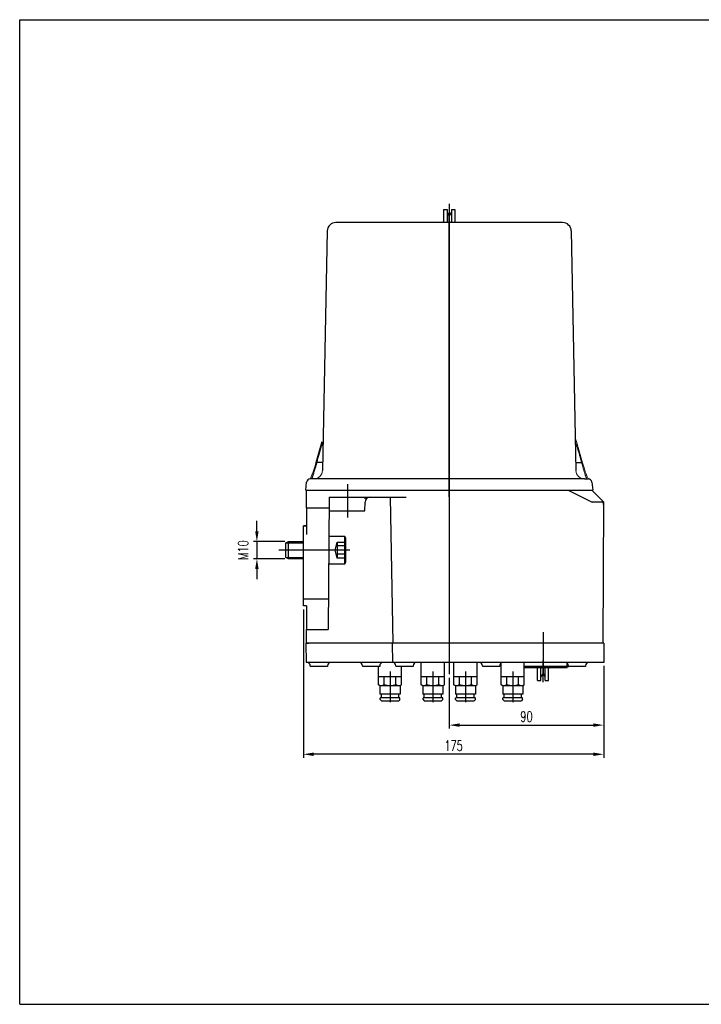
# Model space of a CAD drawing. Header units: millimetres. Extents: x 10 to 831, y 10 to 584.
# Tile 1 of 5: x 10 to 407, y 10 to 584. Entities that reach past the tile are written whole.
import ezdxf

# ---------------------------------------------------------------- set-up
doc = ezdxf.new("R2010")
doc.units = ezdxf.units.MM
doc.header["$LTSCALE"] = 46.255
doc.header["$PDMODE"] = 3
doc.header["$PDSIZE"] = 0.3125
for name, pattern in [('CENTER', [43, 40, -1, 1, -1]), ('CENTER1', [33, 30, -1, 1, -1]), ('HATCH', [200000, 200000, 0]), ('HIDDEN', [6, 5, -1]), ('THIN', [200000, 200000, 0])]:
    doc.linetypes.add(name, pattern=pattern)
doc.layers.get('0').update_dxf_attribs({"linetype": 'CONTINUOUS'})
doc.layers.get('Defpoints').update_dxf_attribs({"linetype": 'CONTINUOUS'})
doc.layers.add('DIM', color=2, linetype='CONTINUOUS')
doc.layers.add('LUG2000', color=7, linetype='CONTINUOUS')
doc.styles.add('LSP', font='SIMPLEX.shx', dxfattribs={"width": 0.7, "bigfont": 'chineset.shx'})
doc.dimstyles.new('ISO-25', dxfattribs={"dimtxt": 3, "dimasz": 3, "dimexe": 1, "dimexo": 1, "dimgap": 1, "dimtad": 1, "dimdec": 3, "dimdsep": 46, "dimtxsty": 'LSP', "dimcen": 3, "dimclrd": 256, "dimclre": 256, "dimclrt": 256, "dimazin": 2, "dimtfac": 1, "dimtdec": 3, "dimtmove": 2, "dimatfit": 3, "dimfxl": 1, "dimarcsym": 0})

# ---------------------------------------------------------------- blocks, each defined once
blk = doc.blocks.new('*D4')
at = {"layer": 'Defpoints', "color": 0}
for p in [(350.34, 209.34), (260.3, 202.4), (350.34, 172.76)]:
    blk.add_point(p, dxfattribs=at)
at = {"layer": 'DIM', "lineweight": -2}
for p, q in [((350.34, 207.34), (350.34, 170.76)), ((260.3, 200.4), (260.3, 170.76)), ((266.3, 172.76), (344.34, 172.76))]:
    blk.add_line(p, q, dxfattribs=at)
at = {"layer": 'DIM'}
for points in [[(266.3, 173.76), (266.3, 171.76), (260.3, 172.76)], [(344.34, 173.76), (344.34, 171.76), (350.34, 172.76)]]:
    blk.add_solid(points, dxfattribs=at)
at = {"layer": 'DIM', "insert": (305.32, 177.76), "char_height": 6, "attachment_point": 5, "style": 'LSP'}
blk.add_mtext('90', dxfattribs=at)
blk = doc.blocks.new('*D5')
at = {"layer": 'Defpoints', "color": 0}
for p in [(175.3, 242.24), (350.34, 209.34), (175.3, 155.75)]:
    blk.add_point(p, dxfattribs=at)
at = {"layer": 'DIM', "lineweight": -2}
for p, q in [((175.3, 240.24), (175.3, 153.75)), ((350.34, 207.34), (350.34, 153.75)), ((344.34, 155.75), (181.3, 155.75))]:
    blk.add_line(p, q, dxfattribs=at)
at = {"layer": 'DIM'}
for points in [[(181.3, 156.75), (181.3, 154.75), (175.3, 155.75)], [(344.34, 156.75), (344.34, 154.75), (350.34, 155.75)]]:
    blk.add_solid(points, dxfattribs=at)
at = {"layer": 'DIM', "insert": (262.82, 160.75), "char_height": 6, "attachment_point": 5, "style": 'LSP'}
blk.add_mtext('175', dxfattribs=at)
blk = doc.blocks.new('*D8')
at = {"layer": 'Defpoints', "color": 0}
for p in [(166.58, 279.79), (148.22, 269.79), (166.58, 269.79)]:
    blk.add_point(p, dxfattribs=at)
at = {"layer": 'DIM', "lineweight": -2}
for p, q in [((148.22, 285.79), (148.22, 291.79)), ((164.58, 279.79), (146.22, 279.79)), ((148.22, 279.79), (148.22, 269.79)), ((164.58, 269.79), (146.22, 269.79)), ((148.22, 263.79), (148.22, 257.79))]:
    blk.add_line(p, q, dxfattribs=at)
at = {"layer": 'DIM'}
for points in [[(147.22, 285.79), (149.22, 285.79), (148.22, 279.79)], [(147.22, 263.79), (149.22, 263.79), (148.22, 269.79)]]:
    blk.add_solid(points, dxfattribs=at)
at = {"layer": 'DIM', "insert": (140.22, 274.79), "char_height": 6, "attachment_point": 5, "rotation": 90, "style": 'LSP'}
blk.add_mtext('M10', dxfattribs=at)

msp = doc.modelspace()

# ---------------------------------------------------------------- linework, layer by layer
at = {"color": 1, "linetype": 'Continuous'}
for p, q in [((10, 10), (10, 584)), ((10, 584), (831, 584)), ((10, 10), (831, 10))]:
    msp.add_line(p, q, dxfattribs=at)
at = {"layer": 'LUG2000', "color": 1, "linetype": 'CENTER'}
for p, q in [((260.3, 476.71), (260.3, 202.4)), ((260.3, 474.44), (260.3, 461.94)), ((260.3, 305.8), (260.3, 471.37)), ((201.18, 293.89), (201.18, 313.23)), ((202.29, 274.79), (161.01, 274.79)), ((315, 197.84), (315, 210.34)), ((225.8, 204.1), (225.8, 186.1)), ((250.8, 204.1), (250.8, 186.1)), ((269.8, 204.1), (269.8, 186.1)), ((297.3, 204.1), (297.3, 186.1))]:
    msp.add_line(p, q, dxfattribs=at)
at = {"layer": 'LUG2000'}
for p, q in [((257.05, 473.44), (259.05, 473.44)), ((257.05, 473.44), (257.05, 466.44)), ((259.05, 473.44), (259.05, 466.44)), ((259.05, 471.64), (260.3, 469.54)), ((260.3, 469.54), (261.55, 471.64)), ((261.55, 473.44), (263.55, 473.44)), ((261.55, 473.44), (261.55, 466.44)), ((263.55, 473.44), (263.55, 466.44)), ((246.3, 465.94), (274.3, 465.94)), ((246.3, 465.94), (246.3, 465.74)), ((274.3, 465.94), (274.3, 465.74)), ((177.12, 299.44), (177.12, 283.94)), ((211.18, 297.74), (211.27, 302.79)), ((177.12, 288.94), (175.3, 288.94)), ((177.12, 242.24), (177.12, 228.44)), ((176.82, 220.44), (176.95, 209.34)), ((227.15, 220.44), (227.27, 209.34)), ((228.72, 220.44), (227.35, 220.44)), ((350.46, 220.44), (350.34, 209.34)), ((350.34, 209.34), (176.95, 209.34)), ((179.35, 207.34), (179.35, 206.84)), ((189.35, 206.84), (179.35, 206.84)), ((189.35, 207.34), (189.35, 206.84)), ((209.8, 207.34), (209.8, 206.84)), ((219.8, 206.84), (209.8, 206.84)), ((219.05, 196.27), (219.05, 206.84)), ((219.8, 207.34), (219.8, 206.84)), ((229.25, 207.34), (229.25, 206.84)), ((239.25, 206.84), (229.25, 206.84)), ((232.55, 196.27), (232.55, 206.84)), ((239.25, 207.34), (239.25, 206.84)), ((257.55, 209.34), (244.05, 209.34)), ((244.05, 196.27), (244.05, 209.34)), ((257.55, 196.27), (257.55, 209.34)), ((276.55, 209.34), (263.05, 209.34)), ((263.05, 196.27), (263.05, 209.34)), ((276.55, 196.27), (276.55, 209.34)), ((279.75, 207.34), (279.75, 206.84)), ((289.75, 206.84), (279.75, 206.84)), ((289.75, 207.34), (289.75, 206.84)), ((304.05, 209.34), (290.55, 209.34)), ((290.55, 196.27), (290.55, 209.34)), ((304.05, 196.27), (304.05, 209.34)), ((329, 206.84), (304.05, 206.84)), ((304.05, 206.84), (329, 206.84)), ((329, 206.84), (329, 208.94)), ((329, 206.34), (329, 206.84)), ((329.8, 207.34), (329.8, 206.84)), ((330.5, 206.84), (329.8, 206.84)), ((339.8, 206.84), (329.8, 206.84)), ((339.8, 207.34), (339.8, 206.84)), ((304.05, 206.34), (329, 206.34)), ((311.75, 198.84), (311.75, 205.84)), ((313.75, 198.84), (313.75, 205.84)), ((313.75, 200.64), (315, 202.74)), ((315, 202.74), (316.25, 200.64)), ((316.25, 198.84), (316.25, 205.84)), ((318.25, 198.84), (318.25, 205.84)), ((232.55, 200.84), (219.05, 200.84)), ((219.8, 195.84), (219.05, 196.27)), ((219.8, 195.84), (231.8, 195.84)), ((219.95, 195.84), (219.95, 190.84)), ((222.33, 196.39), (222.33, 200.84)), ((229.26, 196.39), (229.26, 200.84)), ((231.65, 195.84), (231.65, 190.84)), ((231.8, 195.84), (232.55, 196.27)), ((257.55, 200.84), (244.05, 200.84)), ((244.8, 195.84), (244.05, 196.27)), ((244.8, 195.84), (256.8, 195.84)), ((244.95, 195.84), (244.95, 190.84)), ((247.33, 196.39), (247.33, 200.84)), ((254.26, 196.39), (254.26, 200.84)), ((256.65, 195.84), (256.65, 190.84)), ((256.8, 195.84), (257.55, 196.27)), ((276.55, 200.84), (263.05, 200.84)), ((263.8, 195.84), (263.05, 196.27)), ((263.8, 195.84), (275.8, 195.84)), ((263.95, 195.84), (263.95, 190.84)), ((266.33, 196.39), (266.33, 200.84)), ((273.26, 196.39), (273.26, 200.84)), ((275.65, 195.84), (275.65, 190.84)), ((275.8, 195.84), (276.55, 196.27)), ((304.05, 200.84), (290.55, 200.84)), ((291.3, 195.84), (290.55, 196.27)), ((291.3, 195.84), (303.3, 195.84)), ((291.45, 195.84), (291.45, 190.84)), ((293.83, 196.39), (293.83, 200.84)), ((300.76, 196.39), (300.76, 200.84)), ((303.15, 195.84), (303.15, 190.84)), ((303.3, 195.84), (304.05, 196.27)), ((311.75, 198.84), (313.75, 198.84)), ((316.25, 198.84), (318.25, 198.84)), ((231.65, 190.84), (219.95, 190.84)), ((220.75, 188.64), (220.75, 190.84)), ((230.85, 188.64), (230.85, 190.84)), ((256.65, 190.84), (244.95, 190.84)), ((245.75, 188.64), (245.75, 190.84)), ((255.85, 188.64), (255.85, 190.84)), ((275.65, 190.84), (263.95, 190.84)), ((264.75, 188.64), (264.75, 190.84)), ((274.85, 188.64), (274.85, 190.84)), ((303.15, 190.84), (291.45, 190.84)), ((292.25, 188.64), (292.25, 190.84)), ((302.35, 188.64), (302.35, 190.84)), ((220.05, 187.64), (220.05, 188.44)), ((220.05, 187.64), (220.75, 186.94)), ((231.35, 188.64), (220.25, 188.64)), ((220.75, 186.94), (230.85, 186.94)), ((231.55, 187.64), (230.85, 186.94)), ((231.55, 187.64), (231.55, 188.44)), ((245.05, 187.64), (245.05, 188.44)), ((245.05, 187.64), (245.75, 186.94)), ((256.35, 188.64), (245.25, 188.64)), ((245.75, 186.94), (255.85, 186.94)), ((256.55, 187.64), (255.85, 186.94)), ((256.55, 187.64), (256.55, 188.44)), ((264.05, 187.64), (264.05, 188.44)), ((264.05, 187.64), (264.75, 186.94)), ((275.35, 188.64), (264.25, 188.64)), ((264.75, 186.94), (274.85, 186.94)), ((275.55, 187.64), (274.85, 186.94)), ((275.55, 187.64), (275.55, 188.44)), ((291.55, 187.64), (291.55, 188.44)), ((291.55, 187.64), (292.25, 186.94)), ((302.85, 188.64), (291.75, 188.64)), ((292.25, 186.94), (302.35, 186.94)), ((303.05, 187.64), (302.35, 186.94)), ((303.05, 187.64), (303.05, 188.44))]:
    msp.add_line(p, q, dxfattribs=at)
at = {"layer": 'LUG2000', "color": 7, "linetype": 'Continuous'}
for p, q in [((326.4, 465.74), (194.2, 465.74)), ((189.2, 460.83), (186.44, 321.14)), ((331.4, 460.83), (334.15, 321.14)), ((186.07, 337.93), (182.55, 325.6)), ((186.54, 325.82), (183.17, 325.82)), ((334.06, 325.82), (337.42, 325.82)), ((179.39, 316.57), (179.2, 316.24)), ((339.15, 316.24), (179.2, 316.24)), ((339.15, 316.24), (341.39, 316.24)), ((341.39, 316.24), (341.2, 316.58)), ((176.67, 309.74), (177.22, 314.47)), ((343.38, 314.47), (343.92, 309.74)), ((176.67, 309.74), (343.92, 309.74)), ((199.48, 266.79), (199.48, 282.79)), ((166.58, 269.79), (166.58, 279.79))]:
    msp.add_line(p, q, dxfattribs=at)
at = {"layer": 'LUG2000', "linetype": 'Continuous'}
for p, q in [((177.12, 299.44), (177.16, 309.74)), ((177.16, 309.74), (343.44, 309.74)), ((190.35, 305.74), (189.68, 228.44)), ((190.35, 305.74), (235.23, 305.74)), ((225.86, 305.74), (227.35, 220.44)), ((343.44, 309.74), (350.41, 302.77)), ((177.12, 299.44), (190.3, 299.44)), ((350.06, 220.44), (350.41, 302.77)), ((190.28, 297.74), (211.18, 297.74)), ((175.3, 288.94), (177.12, 288.94)), ((175.3, 242.24), (175.3, 288.94)), ((175.3, 246.44), (189.84, 246.44)), ((177.12, 228.44), (189.68, 228.44)), ((177.22, 220.44), (177.19, 228.44)), ((177.22, 220.44), (178.52, 220.44)), ((350.06, 220.44), (177.22, 220.44)), ((329, 206.84), (329.8, 206.84))]:
    msp.add_line(p, q, dxfattribs=at)
at = {"layer": 'LUG2000', "color": 4}
msp.add_line((211.3, 304.59), (211.32, 305.74), dxfattribs=at)
at = {"layer": 'LUG2000', "color": 6, "linetype": 'HATCH'}
for p in [(329.62, 309.74), (350.41, 302.77)]:
    msp.add_line(p, (343.6, 302.77), dxfattribs=at)
at = {"layer": 'LUG2000', "color": 4, "linetype": 'THIN'}
for p, q in [((165.08, 279.04), (175.3, 279.04)), ((165.08, 270.54), (175.3, 270.54))]:
    msp.add_line(p, q, dxfattribs=at)
at = {"layer": 'LUG2000', "color": 3, "linetype": 'HIDDEN'}
for p, q in [((193.84, 274.79), (195.08, 279.49)), ((195.08, 279.49), (200.08, 279.49)), ((195.08, 279.49), (195.08, 270.09)), ((200.08, 277.18), (195.08, 277.18)), ((195.08, 270.09), (193.84, 274.79)), ((200.08, 272.4), (195.08, 272.4)), ((200.08, 270.09), (195.08, 270.09))]:
    msp.add_line(p, q, dxfattribs=at)
at = {"layer": 'LUG2000', "linetype": 'THIN'}
for p, q in [((177.12, 242.24), (175.3, 242.24)), ((350.46, 220.44), (176.82, 220.44))]:
    msp.add_line(p, q, dxfattribs=at)
at = {"layer": 'LUG2000', "color": 1, "linetype": 'CENTER1'}
msp.add_line((315, 227.02), (315, 201.94), dxfattribs=at)
at = {"layer": 'LUG2000', "color": 7, "linetype": 'Continuous', "lineweight": 0}
for points in [[(338.04, 325.6), (334.47, 338.1), (333.78, 340.11)], [(182.55, 325.6), (182.11, 323.96), (181.55, 322.09), (181.01, 320.48), (180.52, 319.13), (180.08, 318.04), (179.7, 317.2), (179.39, 316.57)], [(341.2, 316.58), (340.89, 317.22), (340.51, 318.07), (340.07, 319.16), (339.57, 320.51), (339.04, 322.13), (338.48, 324), (338.04, 325.6)]]:
    msp.add_lwpolyline(points, dxfattribs=at)
at = {"layer": 'LUG2000', "color": 7, "linetype": 'Continuous'}
msp.add_lwpolyline([(190.08, 266.79), (199.48, 266.79), (200.08, 267.83), (200.08, 281.75), (199.48, 282.79), (190.08, 282.79)], close=True, dxfattribs=at)
msp.add_lwpolyline([(175.3, 269.79), (166.58, 269.79), (165.08, 270.54), (165.08, 279.04), (166.58, 279.79), (175.3, 279.79)], dxfattribs=at)
for centre, radius, start, end in [((194.2, 460.74), 5, 90, 178.86931), ((326.4, 460.74), 5, 1.13069, 90), ((98.18, 347.52), 87.71, 345.1981, 345.6816), ((437.31, 351.41), 103.11, 194.36956, 194.77529), ((179.2, 314.24), 2, 90, 173.42849), ((341.39, 314.24), 2, 6.57151, 90)]:
    msp.add_arc(centre, radius, start, end, dxfattribs=at)
at = {"layer": 'LUG2000'}
for centre, radius, start, end in [((256.55, 466.44), 0.5, 270, 0), ((259.55, 466.44), 0.5, 180, 270), ((261.05, 466.44), 0.5, 270, 0), ((264.05, 466.44), 0.5, 180, 270), ((214.27, 302.74), 3, 90, 179), ((345.4, 300.7), 5, 359.7594, 45), ((177.35, 207.34), 2, 0, 90), ((191.35, 207.34), 2, 90, 180), ((207.8, 207.34), 2, 0, 90), ((221.8, 207.34), 2, 90, 180), ((227.25, 207.34), 2, 0, 90), ((241.25, 207.34), 2, 90, 180), ((277.75, 207.34), 2, 0, 90), ((291.75, 207.34), 2, 126.94238, 180), ((327.8, 207.34), 2, 0, 90), ((341.8, 207.34), 2, 90, 180), ((311.25, 205.84), 0.5, 0, 90), ((314.25, 205.84), 0.5, 90, 180), ((315.75, 205.84), 0.5, 0, 90), ((318.75, 205.84), 0.5, 90, 180), ((220.6, 198.84), 3, 238.80521, 305.26439), ((225.8, 207.01), 11.17, 251.94029, 288.05971), ((230.99, 198.84), 3, 234.73561, 301.19479), ((245.6, 198.84), 3, 238.80521, 305.26439), ((250.8, 207.01), 11.17, 251.94029, 288.05971), ((255.99, 198.84), 3, 234.73561, 301.19479), ((264.6, 198.84), 3, 238.80521, 305.26439), ((269.8, 207.01), 11.17, 251.94029, 288.05971), ((274.99, 198.84), 3, 234.73561, 301.19479), ((292.1, 198.84), 3, 238.80521, 305.26439), ((297.3, 207.01), 11.17, 251.94029, 288.05971), ((302.49, 198.84), 3, 234.73561, 301.19479), ((220.25, 188.44), 0.2, 90, 180), ((231.35, 188.44), 0.2, 0, 90), ((245.25, 188.44), 0.2, 90, 180), ((256.35, 188.44), 0.2, 0, 90), ((264.25, 188.44), 0.2, 90, 180), ((275.35, 188.44), 0.2, 0, 90), ((291.75, 188.44), 0.2, 90, 180), ((302.85, 188.44), 0.2, 0, 90)]:
    msp.add_arc(centre, radius, start, end, dxfattribs=at)
at = {"layer": 'LUG2000', "lineweight": 0}
for centre, start, end in [((181.45, 321.24), 270, 358.86931), ((339.15, 321.24), 181.13069, 270)]:
    msp.add_arc(centre, 5, start, end, dxfattribs=at)
at = {"layer": 'LUG2000', "color": 7, "linetype": 'Continuous', "lineweight": 0}
for points, knots in [([(183.17, 325.82), (183.37, 326.58), (183.79, 328.17), (184.49, 330.67), (185.31, 333.44), (186.09, 335.89), (186.6, 337.43), (186.77, 337.94)], [0, 0, 0, 0, 2.346333, 4.921137, 7.791301, 11.020264, 12.642017, 12.642017, 12.642017, 12.642017]), ([(333.83, 337.88), (334.22, 336.7), (335.07, 334.09), (336.28, 330.07), (337.06, 327.23), (337.42, 325.82)], [0, 0, 0, 0, 3.742703, 8.237941, 12.582376, 12.582376, 12.582376, 12.582376]), ([(180, 316.24), (180.02, 316.24), (180.07, 316.29), (180.13, 316.38), (180.22, 316.55), (180.31, 316.77), (180.43, 317.04), (180.55, 317.36), (180.69, 317.72), (180.84, 318.12), (181, 318.56), (181.16, 319.04), (181.33, 319.54), (181.5, 320.07), (181.68, 320.63), (181.87, 321.21), (182.05, 321.81), (182.24, 322.43), (182.42, 323.07), (182.61, 323.73), (182.8, 324.41), (182.92, 324.87), (182.99, 325.11)], [0, 0, 0, 0, 0.059905, 0.180485, 0.362774, 0.60369, 0.899028, 1.243532, 1.633244, 2.064458, 2.533021, 3.034885, 3.566847, 4.126619, 4.712014, 5.320635, 5.950385, 6.599677, 7.267787, 7.954958, 8.661389, 9.38584, 9.38584, 9.38584, 9.38584]), ([(182.56, 325.6), (182.56, 325.62), (182.6, 325.71), (182.84, 325.8), (183.04, 325.82), (183.17, 325.82)], [0, 0, 0, 0, 0.0526, 0.2929344, 0.6853459, 0.6853459, 0.6853459, 0.6853459]), ([(338.04, 325.6), (338.03, 325.62), (338, 325.71), (337.75, 325.8), (337.55, 325.82), (337.42, 325.82)], [0, 0, 0, 0, 0.0526785, 0.2930607, 0.6853868, 0.6853868, 0.6853868, 0.6853868]), ([(337.61, 325.12), (337.67, 324.89), (337.79, 324.43), (337.98, 323.75), (338.17, 323.08), (338.36, 322.44), (338.54, 321.82), (338.73, 321.21), (338.91, 320.63), (339.09, 320.07), (339.27, 319.54), (339.44, 319.04), (339.6, 318.56), (339.76, 318.12), (339.91, 317.72), (340.04, 317.35), (340.17, 317.04), (340.28, 316.76), (340.38, 316.55), (340.47, 316.38), (340.53, 316.29), (340.57, 316.24), (340.59, 316.24)], [0, 0, 0, 0, 0.719069, 1.425065, 2.115504, 2.787745, 3.43922, 4.069771, 4.67992, 5.267611, 5.829466, 6.362728, 6.864916, 7.333238, 7.764417, 8.154576, 8.499644, 8.794942, 9.035138, 9.2163, 9.336108, 9.395878, 9.395878, 9.395878, 9.395878])]:
    msp.add_open_spline(points, degree=3, knots=knots, dxfattribs=at)

# ---------------------------------------------------------------- dimensions: what is measured, and where the dimension line sits
at = {"layer": 'DIM'}
dim = msp.add_linear_dim(base=(148.22, 269.79), p1=(166.58, 279.79), p2=(166.58, 269.79), angle=90, text='M<>', dimstyle='ISO-25', override={"dimscale": 2, "dimdec": 1, "dimadec": 1, "dimtdec": 1}, dxfattribs=at)
dim.commit()
dim.dimension.update_dxf_attribs({"geometry": '*D8', "text_midpoint": (140.22, 274.79)})
for base, p1, p2, picture, middle in [((175.3, 155.75), (350.34, 209.34), (175.3, 242.24), '*D5', (262.82, 160.75)), ((350.34, 172.76), (260.3, 202.4), (350.34, 209.34), '*D4', (305.32, 177.76))]:
    dim = msp.add_linear_dim(base=base, p1=p1, p2=p2, dimstyle='ISO-25', override={"dimscale": 2, "dimdec": 1, "dimadec": 1, "dimtdec": 1}, dxfattribs=at)
    dim.commit()
    dim.dimension.update_dxf_attribs({"geometry": picture, "text_midpoint": middle})

doc.saveas('drawing.dxf')
